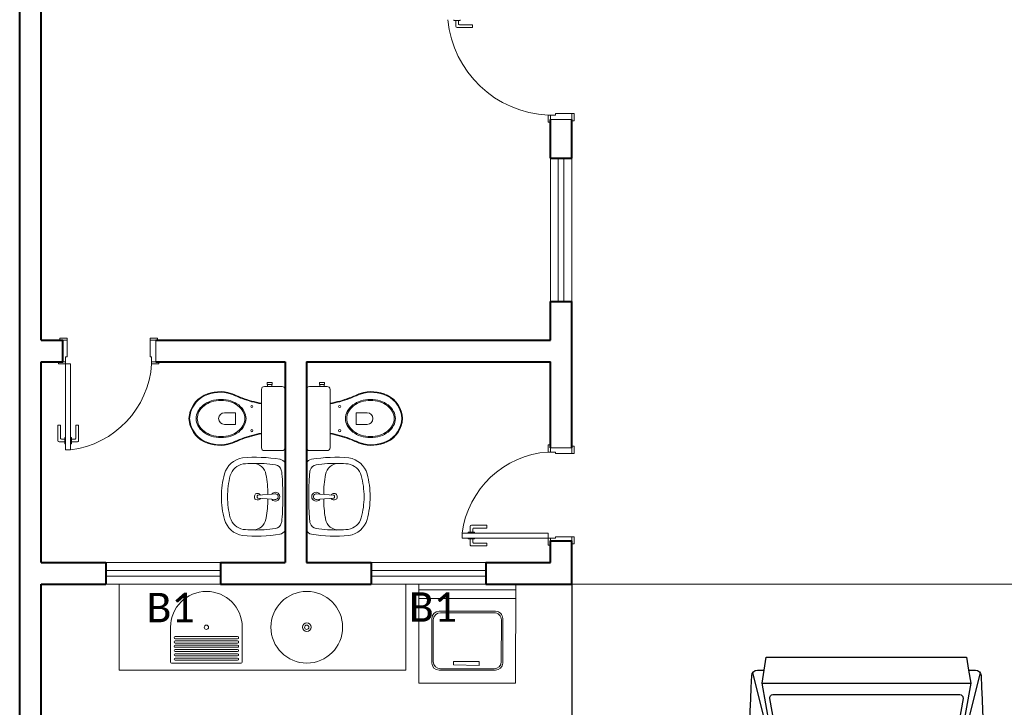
# Model space of a CAD drawing. Header units: millimetres. Extents: x 26 to 1362, y 24 to 358.
# Tile 104 of 256: x 510.77 to 517.64, y 316.41 to 321.2. Entities that reach past the tile are written whole.
import ezdxf

# ---------------------------------------------------------------- set-up
doc = ezdxf.new("R2010")
doc.units = ezdxf.units.MM
doc.linetypes.add('HIDDEN2', pattern=[4.7625, 3.175, -1.5875])
for name, color, linetype in [('ARQ-PISO', 8, 'Continuous'), ('EXTERN', 7, 'Continuous'), ('EXTERN-I', 251, 'Continuous'), ('PDF4_Text', 7, 'Continuous')]:
    doc.layers.add(name, color=color, linetype=linetype)
for name, color, linetype, lineweight in [('MB_ALVENARIA', 7, 'Continuous', 40), ('MB_ESQUADRIA', 7, 'Continuous', 5), ('MB_MOBILIÁRIO', 8, 'Continuous', 13)]:
    doc.layers.add(name, color=color, linetype=linetype, lineweight=lineweight)
doc.styles.add('PDF Calibri', font='calibri.ttf')

# ---------------------------------------------------------------- blocks, each defined once
blk = doc.blocks.new('Carro_03')
at = {"layer": 'EXTERN'}
blk.add_lwpolyline([(3.4, -0.6019), (3.4, -0.6437, -0.400755), (3.3666, -0.6787, -0.024282), (1.0571, -0.6732), (0.9448, -0.6732, -0.01958), (0.18, -0.6055, -0.323148), (0.03, -0.4482), (0.03, -0.1982), (0, -0.1982), (0, 0.1982), (0.03, 0.1982), (0.03, 0.5018, -0.323148), (0.18, 0.6591, -0.01958), (0.9448, 0.7268), (1.0571, 0.7268, -0.024282), (3.3666, 0.7323, -0.400755), (3.4, 0.6973), (3.4, 0.6555), (3.48, 0.6428), (3.48, -0.5892)], format="xyb", close=True, dxfattribs=at)
at = {"layer": 'EXTERN-I'}
for p, q in [((3.384, 0.7267), (2.7479, 0.5658)), ((3.32, 0.6681), (3.32, -0.6145)), ((0.03, 0.5018), (0.1385, 0.5542)), ((1.6075, 0.5455), (2.6728, 0.5469)), ((1.1694, 0.4768), (0.1124, 0.3268)), ((1.1694, -0.4232), (0.1124, -0.2732)), ((0.03, -0.4482), (0.1385, -0.5006)), ((1.6075, -0.4919), (2.6728, -0.4933)), ((3.384, -0.6731), (2.7479, -0.5122))]:
    blk.add_line(p, q, dxfattribs=at)
for points in [[(0.9298, -0.6724), (1.596, -0.5, 0.376264), (1.6108, -0.4783, -0.061052), (1.6108, 0.5319, 0.376264), (1.596, 0.5537), (0.9298, 0.7261)], [(3.4, -0.6019), (3.32, -0.6145), (2.6854, -0.5011, -0.39825), (2.6691, -0.4789, 0.061136), (2.6691, 0.5325, -0.39825), (2.6854, 0.5547), (3.32, 0.6681), (3.4, 0.6555)]]:
    blk.add_lwpolyline(points, format="xyb", dxfattribs=at)
for points in [[(0.1398, -0.5098, -0.074208), (0.1398, 0.5634), (1.2, 0.6251), (1.5631, 0.5312, -0.374478), (1.578, 0.5095, 0.05791), (1.578, -0.4559, -0.374478), (1.5631, -0.4776), (1.2, -0.5715)], [(3.2265, -0.5673), (2.7, -0.4732, 0.06), (2.7, 0.5268), (3.2265, 0.6209, -0.467038), (3.25, 0.6012), (3.25, -0.5476, -0.467038)], [(1.1298, 0.4207, -0.000996), (1.1313, 0.431), (1.028, 0.4163, 0.000956), (1.0265, 0.406)], [(1.0186, 0.3443), (1.1211, 0.3589, -0.000989), (1.1224, 0.3691), (1.0198, 0.3546, 0.00095)], [(1.1252, 0.3897), (1.0224, 0.3751, 0.000952), (1.0211, 0.3649), (1.1238, 0.3794, -0.000991)], [(1.0237, 0.3854), (1.1267, 0.4, -0.000994), (1.1282, 0.4104), (1.0251, 0.3957, 0.000954)], [(1.0141, 0.3033), (1.1162, 0.3178, -0.000985), (1.1174, 0.328), (1.0151, 0.3135, 0.000947)], [(1.1186, 0.3383, -0.000987), (1.1198, 0.3486), (1.0174, 0.334, 0.000948), (1.0162, 0.3238)], [(1.1174, -0.2744, -0.000985), (1.1162, -0.2642), (1.0141, -0.2497, 0.000947), (1.0151, -0.2599)], [(1.0174, -0.2804), (1.1198, -0.295, -0.000987), (1.1186, -0.2847), (1.0162, -0.2702, 0.000948)], [(1.0198, -0.301), (1.1224, -0.3155, -0.000989), (1.1211, -0.3052), (1.0186, -0.2907, 0.00095)], [(1.0211, -0.3113, 0.000952), (1.0224, -0.3215), (1.1252, -0.3361, -0.000991), (1.1238, -0.3258)], [(1.0251, -0.3421), (1.1282, -0.3568, -0.000994), (1.1267, -0.3464), (1.0237, -0.3318, 0.000954)], [(1.1298, -0.3671), (1.0265, -0.3524, 0.000956), (1.028, -0.3627), (1.1313, -0.3774, -0.000996)]]:
    blk.add_lwpolyline(points, format="xyb", close=True, dxfattribs=at)
blk.add_arc((3.7222, 0.0268), 2.5922, 166.65456, 193.34544, dxfattribs=at)

msp = doc.modelspace()

# ---------------------------------------------------------------- linework, layer by layer
at = {"layer": 'ARQ-PISO'}
for q in [(522.7498, 317.2683), (514.6198, 308.1175)]:
    msp.add_line((514.6198, 317.2675), q, dxfattribs=at)
at = {"layer": 'MB_ALVENARIA'}
msp.add_line((510.7698, 280.2075), (510.7698, 325.1275), dxfattribs=at)
for points in [[(510.9198, 318.9675), (510.9198, 321.4075)], [(514.4698, 320.2375), (514.4698, 320.5075)], [(514.6198, 320.2375), (514.6198, 320.5075)], [(514.4698, 320.2375), (514.6198, 320.2375)], [(514.4698, 318.9675), (514.4698, 319.2375)], [(514.4698, 319.2375), (514.6198, 319.2375)], [(514.6198, 318.2175), (514.6198, 319.2375)], [(510.9198, 318.9675), (511.0698, 318.9675)], [(510.9198, 318.8175), (511.0698, 318.8175), (511.0698, 318.9675)], [(511.7198, 318.9675), (514.4698, 318.9675)], [(510.9198, 318.8175), (511.0698, 318.8175)], [(510.9198, 317.4175), (510.9198, 318.8175)], [(511.7198, 318.8175), (512.6198, 318.8175)], [(512.6198, 318.8175), (512.6198, 317.4175)], [(512.7698, 318.8175), (514.4698, 318.8175)], [(512.7698, 318.8175), (512.7698, 317.4175)], [(514.4698, 318.2175), (514.4698, 318.8175)], [(514.4698, 317.4175), (514.4698, 317.5675)], [(514.4698, 317.4175), (514.4698, 317.5675), (514.6198, 317.5675)], [(514.6198, 317.2675), (514.6198, 317.5675)], [(510.9198, 317.4175), (511.3698, 317.4175)], [(511.3698, 317.4175), (511.3698, 317.2675)], [(512.1698, 317.4175), (512.6198, 317.4175)], [(512.1698, 317.4175), (512.1698, 317.2675)], [(512.7698, 317.4175), (513.2198, 317.4175)], [(513.2198, 317.4175), (513.2198, 317.2675)], [(514.0198, 317.4175), (514.4698, 317.4175)], [(514.0198, 317.4175), (514.0198, 317.2675)], [(510.9198, 317.2675), (511.3698, 317.2675)], [(510.9198, 308.1175), (510.9198, 317.2675)], [(512.1698, 317.2675), (513.2198, 317.2675)], [(514.0198, 317.2675), (514.6198, 317.2675)]]:
    msp.add_lwpolyline(points, dxfattribs=at)
at = {"layer": 'MB_ESQUADRIA'}
for p, q in [((513.7977, 321.2021), (513.7977, 321.1958)), ((513.7977, 321.2021), (513.7977, 321.1958)), ((513.7977, 321.1958), (513.8403, 321.1958)), ((513.7977, 321.1958), (513.8403, 321.1958)), ((513.8103, 321.1958), (513.8103, 321.1571)), ((513.8103, 321.1958), (513.8103, 321.1571)), ((513.8303, 321.1721), (513.8303, 321.1958)), ((513.8303, 321.1721), (513.8303, 321.1958)), ((513.9273, 321.1672), (513.8353, 321.1671)), ((513.9273, 321.1672), (513.8353, 321.1671)), ((513.8403, 321.1958), (513.8403, 321.2021)), ((513.8403, 321.1958), (513.8403, 321.2021)), ((513.9273, 321.1472), (513.9273, 321.1672)), ((513.9273, 321.1472), (513.9273, 321.1672)), ((513.8203, 321.1471), (513.9273, 321.1472)), ((513.8203, 321.1471), (513.9273, 321.1472)), ((514.5048, 320.5475), (514.6198, 320.5474)), ((514.5048, 320.5375), (514.5048, 320.5475)), ((514.5048, 320.5475), (514.6198, 320.5474)), ((514.5048, 320.5375), (514.5048, 320.5475)), ((514.6198, 320.5474), (514.6198, 320.5124)), ((514.6198, 320.5474), (514.6198, 320.5124)), ((514.5048, 320.5375), (514.4698, 320.5375)), ((514.4698, 320.5375), (514.4698, 320.5125)), ((514.5048, 320.5375), (514.4698, 320.5375)), ((514.4698, 320.5375), (514.4698, 320.5125)), ((511.0998, 318.9675), (511.0648, 318.9675)), ((511.0998, 318.9675), (511.0648, 318.9675)), ((511.0998, 318.9675), (511.0648, 318.9675)), ((511.0998, 318.9675), (511.0648, 318.9675)), ((511.0698, 318.9675), (511.0698, 318.9675)), ((511.0998, 318.8525), (511.0998, 318.9675)), ((511.0998, 318.8525), (511.0998, 318.9675)), ((511.0998, 318.8525), (511.0998, 318.9675)), ((511.0998, 318.8525), (511.0998, 318.9675)), ((511.6798, 318.8526), (511.6799, 318.9676)), ((511.6798, 318.8526), (511.6799, 318.9676)), ((511.6799, 318.9676), (511.7149, 318.9676)), ((511.6799, 318.9676), (511.7149, 318.9676)), ((511.0898, 318.8525), (511.0898, 318.8175)), ((511.0898, 318.8525), (511.0998, 318.8525)), ((511.0898, 318.8525), (511.0898, 318.8175)), ((511.0898, 318.8525), (511.0998, 318.8525)), ((511.0898, 318.8525), (511.0898, 318.8175)), ((511.0898, 318.8525), (511.0998, 318.8525)), ((511.0898, 318.8525), (511.0898, 318.8175)), ((511.0898, 318.8525), (511.0998, 318.8525)), ((511.6898, 318.8526), (511.6798, 318.8526)), ((511.6898, 318.8526), (511.6798, 318.8526)), ((511.6898, 318.8526), (511.6898, 318.8176)), ((511.6898, 318.8526), (511.6898, 318.8176)), ((511.0898, 318.8175), (511.0648, 318.8175)), ((511.0898, 318.8175), (511.0648, 318.8175)), ((511.0898, 318.8175), (511.0648, 318.8175)), ((511.0898, 318.8175), (511.0648, 318.8175)), ((511.0698, 318.8175), (511.0698, 318.8175)), ((511.6898, 318.8176), (511.7148, 318.8176)), ((511.6898, 318.8176), (511.7148, 318.8176)), ((511.0352, 318.375), (511.0552, 318.375)), ((511.0353, 318.268), (511.0352, 318.375)), ((511.0352, 318.375), (511.0552, 318.375)), ((511.0353, 318.268), (511.0352, 318.375)), ((511.0552, 318.375), (511.0552, 318.283)), ((511.0552, 318.375), (511.0552, 318.283)), ((511.1802, 318.375), (511.1602, 318.375)), ((511.1602, 318.375), (511.1602, 318.283)), ((511.1802, 318.375), (511.1602, 318.375)), ((511.1602, 318.375), (511.1602, 318.283)), ((511.1802, 318.268), (511.1802, 318.375)), ((511.1802, 318.268), (511.1802, 318.375)), ((511.0602, 318.278), (511.0839, 318.278)), ((511.0602, 318.278), (511.0839, 318.278)), ((511.0839, 318.2881), (511.0902, 318.2881)), ((511.0839, 318.2454), (511.0839, 318.2881)), ((511.0839, 318.2881), (511.0902, 318.2881)), ((511.0839, 318.2454), (511.0839, 318.2881)), ((511.1316, 318.2881), (511.1252, 318.2881)), ((511.1316, 318.2881), (511.1252, 318.2881)), ((511.1316, 318.2454), (511.1316, 318.2881)), ((511.1316, 318.2454), (511.1316, 318.2881)), ((511.1552, 318.278), (511.1316, 318.278)), ((511.1552, 318.278), (511.1316, 318.278)), ((511.0839, 318.258), (511.0453, 318.258)), ((511.0839, 318.258), (511.0453, 318.258)), ((511.0902, 318.2454), (511.0839, 318.2454)), ((511.0902, 318.2454), (511.0839, 318.2454)), ((511.1252, 318.2454), (511.1316, 318.2454)), ((511.1252, 318.2454), (511.1316, 318.2454)), ((511.1316, 318.258), (511.1702, 318.258)), ((511.1316, 318.258), (511.1702, 318.258)), ((514.4698, 318.1875), (514.4698, 318.2125)), ((514.4698, 318.1875), (514.4698, 318.2125)), ((514.6198, 318.1776), (514.6198, 318.2126)), ((514.6198, 318.1776), (514.6198, 318.2126)), ((514.5048, 318.1875), (514.4698, 318.1875)), ((514.5048, 318.1875), (514.4698, 318.1875)), ((514.5048, 318.1875), (514.5048, 318.1775)), ((514.5048, 318.1875), (514.5048, 318.1775)), ((514.5048, 318.1775), (514.6198, 318.1776)), ((514.5048, 318.1775), (514.6198, 318.1776)), ((513.9103, 317.6293), (513.9103, 317.6679)), ((513.9103, 317.6293), (513.9103, 317.6679)), ((513.9203, 317.6779), (514.0273, 317.6779)), ((513.9203, 317.6779), (514.0273, 317.6779)), ((514.0273, 317.6779), (514.0273, 317.6579)), ((514.0273, 317.6779), (514.0273, 317.6579)), ((513.8977, 317.623), (513.8977, 317.6293)), ((513.8977, 317.6293), (513.9404, 317.6293)), ((513.8977, 317.623), (513.8977, 317.6293)), ((513.8977, 317.6293), (513.9404, 317.6293)), ((513.9303, 317.6529), (513.9303, 317.6293)), ((513.9303, 317.6529), (513.9303, 317.6293)), ((514.0273, 317.6579), (513.9353, 317.6579)), ((514.0273, 317.6579), (513.9353, 317.6579)), ((513.9404, 317.6293), (513.9404, 317.6229)), ((513.9404, 317.6293), (513.9404, 317.6229)), ((514.5048, 317.5975), (514.6198, 317.5975)), ((514.5048, 317.5875), (514.5048, 317.5975)), ((514.5048, 317.5975), (514.6198, 317.5975)), ((514.5048, 317.5875), (514.5048, 317.5975)), ((514.5048, 317.5975), (514.6198, 317.5975)), ((514.5048, 317.5875), (514.5048, 317.5975)), ((514.5048, 317.5975), (514.6198, 317.5975)), ((514.5048, 317.5875), (514.5048, 317.5975)), ((514.6198, 317.5975), (514.6198, 317.5625)), ((514.6198, 317.5975), (514.6198, 317.5625)), ((514.6198, 317.5975), (514.6198, 317.5625)), ((514.6198, 317.5975), (514.6198, 317.5625)), ((513.8977, 317.588), (513.8977, 317.5816)), ((513.8977, 317.588), (513.8977, 317.5816)), ((513.8977, 317.5816), (513.9403, 317.5816)), ((513.8977, 317.5816), (513.9403, 317.5816)), ((513.9103, 317.5816), (513.9102, 317.543)), ((513.9103, 317.5816), (513.9102, 317.543)), ((513.9202, 317.533), (514.0272, 317.5329)), ((513.9202, 317.533), (514.0272, 317.5329)), ((513.9302, 317.558), (513.9303, 317.5816)), ((513.9302, 317.558), (513.9303, 317.5816)), ((514.0272, 317.5529), (513.9352, 317.553)), ((514.0272, 317.5529), (513.9352, 317.553)), ((513.9403, 317.5816), (513.9403, 317.5879)), ((513.9403, 317.5816), (513.9403, 317.5879)), ((514.0272, 317.5329), (514.0272, 317.5529)), ((514.0272, 317.5329), (514.0272, 317.5529)), ((514.4698, 317.5876), (514.4698, 317.5625)), ((514.4698, 317.5876), (514.4698, 317.5625)), ((514.4698, 317.5876), (514.4698, 317.5625)), ((514.4698, 317.5876), (514.4698, 317.5625)), ((514.5048, 317.5875), (514.4698, 317.5875)), ((514.5048, 317.5875), (514.4698, 317.5875)), ((514.5048, 317.5875), (514.4698, 317.5875)), ((514.5048, 317.5875), (514.4698, 317.5875)), ((514.4698, 317.5675), (514.4698, 317.5675)), ((514.6198, 317.5675), (514.6198, 317.5675))]:
    msp.add_line(p, q, dxfattribs=at)
for points in [[(514.6198, 320.5474), (514.6348, 320.5474), (514.6348, 320.4974), (514.6198, 320.4974), (514.6198, 320.5124)], [(514.6198, 320.5474), (514.6348, 320.5474), (514.6348, 320.4974), (514.6198, 320.4974), (514.6198, 320.5124)], [(514.4698, 320.5125), (514.4698, 320.4875), (514.4548, 320.4875), (514.4548, 320.5375), (514.4698, 320.5375), (514.4698, 320.5375)], [(514.4698, 320.5125), (514.4698, 320.4875), (514.4548, 320.4875), (514.4548, 320.5375), (514.4698, 320.5375), (514.4698, 320.5375)], [(514.6198, 320.5075), (514.4698, 320.5075)], [(511.0998, 318.9675), (511.0998, 318.9825), (511.0498, 318.9825), (511.0498, 318.9675), (511.0648, 318.9675)], [(511.0998, 318.9675), (511.0998, 318.9825), (511.0498, 318.9825), (511.0498, 318.9675), (511.0648, 318.9675)], [(511.0998, 318.9675), (511.0998, 318.9825), (511.0498, 318.9825), (511.0498, 318.9675), (511.0648, 318.9675)], [(511.0998, 318.9675), (511.0998, 318.9825), (511.0498, 318.9825), (511.0498, 318.9675), (511.0648, 318.9675)], [(511.6799, 318.9676), (511.6799, 318.9826), (511.7299, 318.9826), (511.7299, 318.9676), (511.7149, 318.9676)], [(511.6799, 318.9676), (511.6799, 318.9826), (511.7299, 318.9826), (511.7299, 318.9676), (511.7149, 318.9676)], [(511.7198, 318.9675), (511.7198, 318.8175)], [(511.0648, 318.8175), (511.0398, 318.8175), (511.0398, 318.8025), (511.0898, 318.8025), (511.0898, 318.8175), (511.0898, 318.8175)], [(511.0648, 318.8175), (511.0398, 318.8175), (511.0398, 318.8025), (511.0898, 318.8025), (511.0898, 318.8175), (511.0898, 318.8175)], [(511.0648, 318.8175), (511.0398, 318.8175), (511.0398, 318.8025), (511.0898, 318.8025), (511.0898, 318.8175), (511.0898, 318.8175)], [(511.0648, 318.8175), (511.0398, 318.8175), (511.0398, 318.8025), (511.0898, 318.8025), (511.0898, 318.8175), (511.0898, 318.8175)], [(511.1249, 318.2025), (511.1248, 318.8025), (511.0898, 318.8025), (511.0899, 318.2025), (511.1249, 318.2025)], [(511.7148, 318.8176), (511.7398, 318.8176), (511.7398, 318.8026), (511.6898, 318.8026), (511.6898, 318.8176), (511.6898, 318.8176)], [(511.7148, 318.8176), (511.7398, 318.8176), (511.7398, 318.8026), (511.6898, 318.8026), (511.6898, 318.8176), (511.6898, 318.8176)], [(514.4698, 318.2125), (514.4698, 318.2375), (514.4548, 318.2375), (514.4548, 318.1875), (514.4698, 318.1875), (514.4698, 318.1875)], [(514.4698, 318.2125), (514.4698, 318.2375), (514.4548, 318.2375), (514.4548, 318.1875), (514.4698, 318.1875), (514.4698, 318.1875)], [(514.6198, 318.2175), (514.4698, 318.2175)], [(514.6198, 318.1776), (514.6348, 318.1776), (514.6348, 318.2276), (514.6198, 318.2276), (514.6198, 318.2126)], [(514.6198, 318.1776), (514.6348, 318.1776), (514.6348, 318.2276), (514.6198, 318.2276), (514.6198, 318.2126)], [(513.8548, 317.6226), (514.4548, 317.6226), (514.4548, 317.5876), (513.8548, 317.5876), (513.8548, 317.6226)], [(514.6198, 317.5975), (514.6348, 317.5975), (514.6348, 317.5475), (514.6198, 317.5475), (514.6198, 317.5625)], [(514.6198, 317.5975), (514.6348, 317.5975), (514.6348, 317.5475), (514.6198, 317.5475), (514.6198, 317.5625)], [(514.6198, 317.5975), (514.6348, 317.5975), (514.6348, 317.5475), (514.6198, 317.5475), (514.6198, 317.5625)], [(514.6198, 317.5975), (514.6348, 317.5975), (514.6348, 317.5475), (514.6198, 317.5475), (514.6198, 317.5625)], [(514.4698, 317.5625), (514.4698, 317.5376), (514.4548, 317.5376), (514.4548, 317.5876), (514.4698, 317.5876), (514.4698, 317.5875)], [(514.4698, 317.5625), (514.4698, 317.5376), (514.4548, 317.5376), (514.4548, 317.5876), (514.4698, 317.5876), (514.4698, 317.5875)], [(514.4698, 317.5625), (514.4698, 317.5376), (514.4548, 317.5376), (514.4548, 317.5876), (514.4698, 317.5876), (514.4698, 317.5875)], [(514.4698, 317.5625), (514.4698, 317.5376), (514.4548, 317.5376), (514.4548, 317.5876), (514.4698, 317.5876), (514.4698, 317.5875)]]:
    msp.add_lwpolyline(points, dxfattribs=at)
at = {"layer": 'MB_ESQUADRIA', "linetype": 'HIDDEN2'}
for points in [[(514.4698, 319.2375), (514.4698, 320.2375)], [(514.5248, 320.2375), (514.5248, 319.2375)], [(514.5648, 320.2375), (514.5648, 319.2375)], [(514.6198, 319.2375), (514.6198, 320.2375)], [(511.3698, 317.4175), (512.1698, 317.4175)], [(513.2198, 317.4175), (514.0198, 317.4175)], [(511.3698, 317.3625), (512.1698, 317.3625)], [(511.3698, 317.3225), (512.1698, 317.3225)], [(513.2198, 317.3625), (514.0198, 317.3625)], [(513.2198, 317.3225), (514.0198, 317.3225)], [(511.3698, 317.2675), (512.1698, 317.2675)], [(513.2198, 317.2675), (514.0198, 317.2675)]]:
    msp.add_lwpolyline(points, dxfattribs=at)
for centre, radius, start, end in [((514.4862, 321.2716), 0.7347, 185.42622, 267.54913), ((514.4862, 321.2716), 0.7347, 185.42622, 267.54913), ((511.0426, 318.846), 0.6487, 277.28835, 356.16281), ((511.0426, 318.846), 0.6487, 277.28835, 356.16281), ((514.4983, 317.5403), 0.6487, 93.83719, 172.71165), ((514.4983, 317.5403), 0.6487, 93.83719, 172.71165)]:
    msp.add_arc(centre, radius, start, end, dxfattribs=at)
at = {"layer": 'MB_ESQUADRIA'}
for centre, radius, start, end in [((513.8353, 321.1721), 0.005, 180.02893, 270.02893), ((513.8353, 321.1721), 0.005, 180.02893, 270.02893), ((513.8203, 321.1571), 0.01, 180.02893, 270.02893), ((513.8203, 321.1571), 0.01, 180.02893, 270.02893), ((511.0602, 318.283), 0.005, 180.03191, 270.03191), ((511.0602, 318.283), 0.005, 180.03191, 270.03191), ((511.1552, 318.283), 0.005, 270.03191, 0.03191), ((511.1552, 318.283), 0.005, 270.03191, 0.03191), ((511.0453, 318.268), 0.01, 180.03191, 270.03191), ((511.0453, 318.268), 0.01, 180.03191, 270.03191), ((511.1702, 318.268), 0.01, 270.03191, 0.03191), ((511.1702, 318.268), 0.01, 270.03191, 0.03191), ((513.9203, 317.6679), 0.01, 89.96809, 179.96809), ((513.9203, 317.6679), 0.01, 89.96809, 179.96809), ((513.9353, 317.6529), 0.005, 89.96809, 179.96809), ((513.9353, 317.6529), 0.005, 89.96809, 179.96809), ((513.9202, 317.543), 0.01, 179.96809, 269.96809), ((513.9202, 317.543), 0.01, 179.96809, 269.96809), ((513.9352, 317.558), 0.005, 179.96809, 269.96809), ((513.9352, 317.558), 0.005, 179.96809, 269.96809)]:
    msp.add_arc(centre, radius, start, end, dxfattribs=at)
at = {"layer": 'MB_MOBILIÁRIO'}
for p, q in [((512.6198, 318.6247), (512.6198, 318.2174)), ((512.7698, 318.6247), (512.7698, 318.2174)), ((512.4256, 317.8815), (512.4256, 317.871)), ((512.5279, 317.8949), (512.4302, 317.8865)), ((512.5281, 317.8584), (512.4302, 317.866)), ((512.5494, 317.8957), (512.5282, 317.8941)), ((512.8402, 317.8957), (512.8614, 317.8941)), ((512.8615, 317.8584), (512.9594, 317.866)), ((512.8618, 317.8949), (512.9594, 317.8865)), ((512.964, 317.8815), (512.964, 317.871)), ((512.5494, 317.8568), (512.5281, 317.8584)), ((512.8402, 317.8568), (512.8615, 317.8584)), ((511.4628, 316.6675), (511.4628, 317.2675)), ((513.4628, 316.6675), (513.4628, 317.2675)), ((513.5537, 317.2675), (513.5537, 316.5765)), ((514.2273, 316.5765), (514.2286, 317.2675)), ((514.2286, 317.2275), (513.5537, 317.2275)), ((514.2286, 317.1675), (513.5537, 317.1675)), ((514.0882, 317.0775), (513.6937, 317.0775)), ((514.0782, 317.0675), (513.7037, 317.0675)), ((513.6437, 317.0275), (513.6437, 316.7165)), ((513.6537, 317.0175), (513.6537, 316.7265)), ((514.1276, 316.7264), (514.1282, 317.0174)), ((514.1376, 316.7164), (514.1382, 317.0274)), ((511.8216, 316.966), (511.8216, 316.7235)), ((512.3216, 316.7235), (512.3216, 316.966)), ((511.8466, 316.8935), (511.8466, 316.8935)), ((511.8466, 316.8635), (511.8466, 316.8635)), ((512.2891, 316.901), (511.8541, 316.901)), ((511.8541, 316.886), (512.2891, 316.886)), ((512.2891, 316.871), (511.8541, 316.871)), ((511.8541, 316.856), (512.2891, 316.856)), ((512.2891, 316.841), (511.8541, 316.841)), ((512.2966, 316.8935), (512.2966, 316.8935)), ((512.2966, 316.8635), (512.2966, 316.8635)), ((511.8466, 316.8335), (511.8466, 316.8335)), ((511.8466, 316.8035), (511.8466, 316.8035)), ((511.8466, 316.7735), (511.8466, 316.7735)), ((511.8541, 316.826), (512.2891, 316.826)), ((512.2891, 316.811), (511.8541, 316.811)), ((511.8541, 316.796), (512.2891, 316.796)), ((512.2891, 316.781), (511.8541, 316.781)), ((512.2966, 316.8335), (512.2966, 316.8335)), ((512.2966, 316.8035), (512.2966, 316.8035)), ((512.2966, 316.7735), (512.2966, 316.7735)), ((511.8291, 316.716), (512.3141, 316.716)), ((511.8466, 316.7435), (511.8466, 316.7435)), ((511.8541, 316.766), (512.2891, 316.766)), ((512.2891, 316.751), (511.8541, 316.751)), ((511.8541, 316.736), (512.2891, 316.736)), ((512.2966, 316.7435), (512.2966, 316.7435)), ((513.9744, 316.7275), (513.7956, 316.7275)), ((513.7956, 316.7275), (513.7956, 316.7029)), ((513.7956, 316.7029), (513.9744, 316.6998)), ((513.9744, 316.6998), (513.9744, 316.7275)), ((511.4628, 316.6675), (513.4628, 316.6675)), ((513.6937, 316.6665), (514.0876, 316.6665)), ((513.7037, 316.6765), (514.0776, 316.6765)), ((513.5537, 316.5765), (514.2273, 316.5765))]:
    msp.add_line(p, q, dxfattribs=at)
for points in [[(512.6198, 318.6247), (512.6198, 318.6247), (512.6184, 318.6325), (512.6141, 318.639), (512.6076, 318.6433), (512.5998, 318.6447), (512.4759, 318.6447), (512.4759, 318.6447), (512.468, 318.6433), (512.4616, 318.639), (512.4573, 318.6325), (512.4559, 318.6247), (512.4559, 318.4214)], [(512.4945, 318.6576), (512.4945, 318.6726), (512.5124, 318.6726), (512.5303, 318.6726), (512.5303, 318.6576), (512.5275, 318.6576), (512.5275, 318.6447)], [(512.4945, 318.6576), (512.4974, 318.6576)], [(512.5275, 318.6576), (512.4974, 318.6576)], [(512.4974, 318.6576), (512.4974, 318.6447)], [(512.7698, 318.6247), (512.7698, 318.6247), (512.7712, 318.6325), (512.7755, 318.639), (512.782, 318.6433), (512.7898, 318.6447), (512.9137, 318.6447), (512.9137, 318.6447), (512.9216, 318.6433), (512.928, 318.639), (512.9323, 318.6325), (512.9337, 318.6247), (512.9337, 318.4214)], [(512.8951, 318.6576), (512.8951, 318.6726), (512.8772, 318.6726), (512.8593, 318.6726), (512.8593, 318.6576), (512.8621, 318.6576), (512.8621, 318.6447)], [(512.8621, 318.6576), (512.8922, 318.6576)], [(512.8922, 318.6576), (512.8922, 318.6447)], [(512.8951, 318.6576), (512.8922, 318.6576)], [(512.4552, 318.5237), (512.4552, 318.5237), (512.4559, 318.5235)], [(512.9344, 318.5237), (512.9344, 318.5237), (512.9337, 318.5235)], [(512.1975, 318.4615), (512.2748, 318.4615), (512.2748, 318.4207)], [(512.1975, 318.3806), (512.2748, 318.3806), (512.2748, 318.4214)], [(512.6198, 318.2174), (512.6198, 318.2174), (512.6184, 318.2095), (512.6141, 318.2038), (512.6076, 318.1995), (512.5998, 318.198), (512.4759, 318.198), (512.4759, 318.198), (512.468, 318.1995), (512.4616, 318.2038), (512.4573, 318.2095), (512.4559, 318.2174), (512.4559, 318.4214)], [(512.7698, 318.2174), (512.7698, 318.2174), (512.7712, 318.2095), (512.7755, 318.2038), (512.782, 318.1995), (512.7898, 318.198), (512.9137, 318.198), (512.9137, 318.198), (512.9216, 318.1995), (512.928, 318.2038), (512.9323, 318.2095), (512.9337, 318.2174), (512.9337, 318.4214)], [(513.1921, 318.4615), (513.1148, 318.4615), (513.1148, 318.4207)], [(513.1921, 318.3806), (513.1148, 318.3806), (513.1148, 318.4214)], [(512.4552, 318.319), (512.4552, 318.319), (512.4559, 318.3192)], [(512.9344, 318.319), (512.9344, 318.319), (512.9337, 318.3192)]]:
    msp.add_lwpolyline(points, dxfattribs=at)
for points in [[(512.3478, 318.4214, 0.124451), (512.3354, 318.4705, 0.105729), (512.2968, 318.5157, 0.086876), (512.2423, 318.5442, 0.077041), (512.1738, 318.5548, 0.077041), (512.1054, 318.5442, 0.086876), (512.0508, 318.5157, 0.105729), (512.0123, 318.4705, 0.124451), (511.9999, 318.4214, 0.124451), (512.0123, 318.3723, 0.105729), (512.0508, 318.3271, 0.086876), (512.1054, 318.2986, 0.077041), (512.1738, 318.288, 0.077041), (512.2423, 318.2986, 0.086876), (512.2968, 318.3271, 0.105729), (512.3354, 318.3723, 0.124451)], [(513.0418, 318.4214, -0.124451), (513.0542, 318.4705, -0.105729), (513.0928, 318.5157, -0.086876), (513.1473, 318.5442, -0.077041), (513.2158, 318.5548, -0.077041), (513.2842, 318.5442, -0.086876), (513.3388, 318.5157, -0.105729), (513.3773, 318.4705, -0.124451), (513.3897, 318.4214, -0.124451), (513.3773, 318.3723, -0.105729), (513.3388, 318.3271, -0.086876), (513.2842, 318.2986, -0.077041), (513.2158, 318.288, -0.077041), (513.1473, 318.2986, -0.086876), (513.0928, 318.3271, -0.105729), (513.0542, 318.3723, -0.124451)], [(512.3397, 318.4214, 0.124451), (512.328, 318.4673, 0.105729), (512.2915, 318.5101, 0.086876), (512.2395, 318.5373, 0.077041), (512.1738, 318.5474, 0.077041), (512.1082, 318.5373, 0.086876), (512.0561, 318.5101, 0.105729), (512.0196, 318.4673, 0.124451), (512.008, 318.4214, 0.124451), (512.0196, 318.3754, 0.105729), (512.0561, 318.3326, 0.086876), (512.1082, 318.3055, 0.077041), (512.1738, 318.2953, 0.077041), (512.2395, 318.3055, 0.086876), (512.2915, 318.3326, 0.105729), (512.328, 318.3754, 0.124451)], [(513.0499, 318.4214, -0.124451), (513.0616, 318.4673, -0.105729), (513.0981, 318.5101, -0.086876), (513.1501, 318.5373, -0.077041), (513.2158, 318.5474, -0.077041), (513.2814, 318.5373, -0.086876), (513.3335, 318.5101, -0.105729), (513.37, 318.4673, -0.124451), (513.3816, 318.4214, -0.124451), (513.37, 318.3754, -0.105729), (513.3335, 318.3326, -0.086876), (513.2814, 318.3055, -0.077041), (513.2158, 318.2953, -0.077041), (513.1501, 318.3055, -0.086876), (513.0981, 318.3326, -0.105729), (513.0616, 318.3754, -0.124451)]]:
    msp.add_lwpolyline(points, format="xyb", close=True, dxfattribs=at)
for centre, radius in [((512.3889, 318.5051), 0.00752), ((513.0007, 318.5051), 0.00752), ((512.3889, 318.3369), 0.00752), ((513.0007, 318.3369), 0.00752), ((512.7716, 316.966), 0.25), ((512.0716, 316.966), 0.015), ((512.7716, 316.966), 0.03), ((512.7716, 316.966), 0.015)]:
    msp.add_circle(centre, radius, dxfattribs=at)
for centre, radius, start, end in [((512.1397, 318.4131), 0.1898, 115.76246, 177.20811), ((512.1397, 318.4131), 0.1851, 115.76246, 177.20811), ((512.1667, 318.3539), 0.2549, 72.09039, 115.44583), ((512.1664, 318.3576), 0.2467, 71.86702, 115.76246), ((522.7597, 343.796), 27.3099, 247.35144, 247.52574), ((523.3584, 345.2341), 28.863, 247.3538, 247.51832), ((512.5863, 319.2798), 0.7673, 249.69088, 260.16298), ((512.5863, 319.2798), 0.7626, 249.69088, 260.16298), ((512.8034, 319.2798), 0.7626, 279.83702, 290.30912), ((512.8034, 319.2798), 0.7673, 279.83702, 290.30912), ((502.0312, 345.2341), 28.863, 292.48168, 292.6462), ((502.6299, 343.796), 27.3099, 292.47426, 292.64856), ((513.2229, 318.3539), 0.2549, 64.55417, 107.90961), ((513.2232, 318.3576), 0.2467, 64.23754, 108.13298), ((513.2499, 318.4131), 0.1851, 2.79189, 64.23754), ((513.2499, 318.4131), 0.1898, 2.79189, 64.23754), ((512.1397, 318.4297), 0.1898, 182.79189, 244.23754), ((512.1397, 318.4297), 0.1851, 182.79189, 244.23754), ((512.1975, 318.421), 0.0404, 90, 270), ((513.1921, 318.421), 0.0404, 270, 90), ((513.2499, 318.4297), 0.1851, 295.76246, 357.20811), ((513.2499, 318.4297), 0.1898, 295.76246, 357.20811), ((522.7597, 293.0468), 27.3099, 112.47426, 112.64856), ((523.3584, 291.6087), 28.863, 112.48168, 112.6462), ((512.5863, 317.563), 0.7673, 99.83702, 110.30912), ((512.5863, 317.563), 0.7626, 99.83702, 110.30912), ((512.8034, 317.563), 0.7626, 69.69088, 80.16298), ((512.8034, 317.563), 0.7673, 69.69088, 80.16298), ((502.0312, 291.6087), 28.863, 67.3538, 67.51832), ((502.6299, 293.0468), 27.3099, 67.35144, 67.52574), ((512.1667, 318.4889), 0.2549, 244.55417, 287.90961), ((512.1664, 318.4852), 0.2467, 244.23754, 288.13298), ((513.2229, 318.4889), 0.2549, 252.09039, 295.44583), ((513.2232, 318.4852), 0.2467, 251.86702, 295.76246), ((512.4306, 317.8815), 0.005, 94.44626, 180), ((512.4306, 317.871), 0.005, 180, 265.55374), ((512.5525, 317.8763), 0.0309, 217.13786, 142.86214), ((512.5525, 317.8763), 0.0197, 261.10748, 98.89252), ((512.8371, 317.8763), 0.0309, 37.13786, 322.86214), ((512.8371, 317.8763), 0.0197, 81.10748, 278.89252), ((512.959, 317.8815), 0.005, 0, 85.55374), ((512.959, 317.871), 0.005, 274.44626, 0), ((512.0716, 316.966), 0.25, 0, 180), ((513.6937, 317.0275), 0.05, 90, 180), ((513.7037, 317.0175), 0.05, 90, 180), ((514.0782, 317.0175), 0.05, 359.89041, 90), ((514.0882, 317.0275), 0.05, 359.89041, 90), ((511.8541, 316.8935), 0.0075, 90, 180), ((511.8541, 316.8935), 0.0075, 180, 270), ((511.8541, 316.8635), 0.0075, 90, 180), ((511.8541, 316.8635), 0.0075, 180, 270), ((511.8541, 316.8335), 0.0075, 90, 180), ((512.2891, 316.8935), 0.0075, 360, 90), ((512.2891, 316.8935), 0.0075, 270, 360), ((512.2891, 316.8635), 0.0075, 0, 90), ((512.2891, 316.8635), 0.0075, 270, 360), ((512.2891, 316.8335), 0.0075, 0, 90), ((511.8541, 316.8335), 0.0075, 180, 270), ((511.8541, 316.8035), 0.0075, 90, 180), ((511.8541, 316.8035), 0.0075, 180, 270), ((511.8541, 316.7735), 0.0075, 90, 180), ((511.8541, 316.7735), 0.0075, 180, 270), ((512.2891, 316.8335), 0.0075, 270, 360), ((512.2891, 316.8035), 0.0075, 0, 90), ((512.2891, 316.8035), 0.0075, 270, 360), ((512.2891, 316.7735), 0.0075, 0, 90), ((512.2891, 316.7735), 0.0075, 270, 360), ((511.8291, 316.7235), 0.0075, 180, 270), ((511.8541, 316.7435), 0.0075, 90, 180), ((511.8541, 316.7435), 0.0075, 180, 270), ((512.2891, 316.7435), 0.0075, 0, 90), ((512.2891, 316.7435), 0.0075, 270, 0), ((512.3141, 316.7235), 0.0075, 270, 0), ((513.6937, 316.7165), 0.05, 180, 270), ((513.7037, 316.7265), 0.05, 180, 270), ((514.0776, 316.7265), 0.05, 270, 359.89041), ((514.0876, 316.7165), 0.05, 270, 359.89041)]:
    msp.add_arc(centre, radius, start, end, dxfattribs=at)
for points in [[(512.1973, 318.0349), (512.2134, 318.0937), (512.2635, 318.1369), (512.3237, 318.1473)], [(512.3237, 318.1473), (512.4108, 318.1554), (512.4985, 318.1519), (512.5848, 318.1371)], [(513.0659, 318.1473), (512.9788, 318.1554), (512.8911, 318.1519), (512.8048, 318.1371)], [(513.1924, 318.0349), (513.1762, 318.0937), (513.1261, 318.1369), (513.0659, 318.1473)], [(512.2385, 318.0235), (512.25, 318.0654), (512.2857, 318.0962), (512.3286, 318.1045)], [(512.3286, 318.1045), (512.3504, 318.1065), (512.3722, 318.1078), (512.394, 318.1083)], [(512.394, 318.1083), (512.4472, 318.1094), (512.5003, 318.1062), (512.5528, 318.0986)], [(512.394, 318.1083), (512.4402, 318.1093), (512.4799, 318.0761), (512.4871, 318.0305)], [(512.5528, 318.0986), (512.5728, 318.0957), (512.5891, 318.0811), (512.5941, 318.0615)], [(512.5853, 318.1371), (512.5997, 318.1346), (512.6123, 318.1259), (512.6198, 318.1134)], [(512.6198, 317.8763), (512.6198, 317.8763), (512.6198, 318.1134), (512.6198, 318.1134)], [(512.8043, 318.1371), (512.7899, 318.1346), (512.7773, 318.1259), (512.7698, 318.1134)], [(512.7698, 317.8763), (512.7698, 317.8763), (512.7698, 318.1134), (512.7698, 318.1134)], [(512.8368, 318.0986), (512.8168, 318.0957), (512.8005, 318.0811), (512.7955, 318.0615)], [(512.9956, 318.1083), (512.9425, 318.1094), (512.8893, 318.1062), (512.8368, 318.0986)], [(512.9956, 318.1083), (512.9494, 318.1093), (512.9097, 318.0761), (512.9025, 318.0305)], [(513.061, 318.1045), (513.0392, 318.1065), (513.0174, 318.1078), (512.9956, 318.1083)], [(513.1511, 318.0235), (513.1396, 318.0654), (513.1039, 318.0962), (513.061, 318.1045)], [(512.1759, 317.8763), (512.1759, 317.9299), (512.1831, 317.9832), (512.1973, 318.0349)], [(512.2187, 317.8763), (512.2187, 317.926), (512.2253, 317.9755), (512.2385, 318.0235)], [(512.487, 318.0312), (512.4954, 317.9852), (512.4998, 317.9386), (512.5002, 317.8919)], [(512.5941, 318.0615), (512.5963, 318.0532), (512.5977, 318.0446), (512.5984, 318.0361)], [(512.5984, 318.0361), (512.6026, 317.9829), (512.6048, 317.9296), (512.6048, 317.8763)], [(512.7912, 318.0361), (512.787, 317.9829), (512.7848, 317.9296), (512.7848, 317.8763)], [(512.7955, 318.0615), (512.7933, 318.0532), (512.7919, 318.0446), (512.7912, 318.0361)], [(512.9026, 318.0312), (512.8942, 317.9852), (512.8898, 317.9386), (512.8894, 317.8919)], [(513.1709, 317.8763), (513.1709, 317.926), (513.1643, 317.9755), (513.1511, 318.0235)], [(513.2137, 317.8763), (513.2137, 317.9299), (513.2065, 317.9832), (513.1924, 318.0349)], [(512.1973, 317.7176), (512.1831, 317.7693), (512.1759, 317.8227), (512.1759, 317.8763)], [(512.2385, 317.7291), (512.2253, 317.777), (512.2187, 317.8265), (512.2187, 317.8763)], [(512.6048, 317.8763), (512.6048, 317.8229), (512.6026, 317.7696), (512.5984, 317.7165)], [(512.6198, 317.8763), (512.6198, 317.8763), (512.6198, 317.6392), (512.6198, 317.6392)], [(512.7698, 317.8763), (512.7698, 317.8763), (512.7698, 317.6392), (512.7698, 317.6392)], [(512.7848, 317.8763), (512.7848, 317.8229), (512.787, 317.7696), (512.7912, 317.7165)], [(513.1511, 317.7291), (513.1643, 317.777), (513.1709, 317.8265), (513.1709, 317.8763)], [(513.1924, 317.7176), (513.2065, 317.7693), (513.2137, 317.8227), (513.2137, 317.8763)], [(512.5002, 317.8606), (512.4999, 317.8165), (512.4959, 317.7725), (512.4884, 317.729)], [(512.8894, 317.8606), (512.8897, 317.8165), (512.8937, 317.7725), (512.9012, 317.729)], [(512.3286, 317.648), (512.2857, 317.6563), (512.25, 317.6871), (512.2385, 317.7291)], [(512.4892, 317.7338), (512.4884, 317.7291), (512.4876, 317.7244), (512.4867, 317.7197)], [(512.9004, 317.7338), (512.9012, 317.7291), (512.902, 317.7244), (512.9029, 317.7197)], [(513.061, 317.648), (513.1039, 317.6563), (513.1396, 317.6871), (513.1511, 317.7291)], [(512.3237, 317.6052), (512.2635, 317.6156), (512.2134, 317.6588), (512.1973, 317.7176)], [(512.4867, 317.7197), (512.4785, 317.6752), (512.4393, 317.6433), (512.394, 317.6443)], [(512.5941, 317.691), (512.5891, 317.6715), (512.5728, 317.6569), (512.5528, 317.654)], [(512.5984, 317.7165), (512.5977, 317.7079), (512.5963, 317.6994), (512.5941, 317.691)], [(512.7912, 317.7165), (512.7919, 317.7079), (512.7933, 317.6994), (512.7955, 317.691)], [(512.7955, 317.691), (512.8005, 317.6715), (512.8168, 317.6569), (512.8368, 317.654)], [(512.9029, 317.7197), (512.9111, 317.6752), (512.9504, 317.6433), (512.9956, 317.6443)], [(513.0659, 317.6052), (513.1261, 317.6156), (513.1762, 317.6588), (513.1924, 317.7176)], [(512.5848, 317.6154), (512.4985, 317.6006), (512.4108, 317.5972), (512.3237, 317.6052)], [(512.394, 317.6443), (512.3722, 317.6448), (512.3504, 317.646), (512.3286, 317.648)], [(512.5528, 317.654), (512.5003, 317.6463), (512.4472, 317.6431), (512.394, 317.6443)], [(512.6198, 317.6392), (512.6123, 317.6266), (512.5997, 317.6179), (512.5853, 317.6155)], [(512.7698, 317.6392), (512.7773, 317.6266), (512.7899, 317.6179), (512.8043, 317.6155)], [(512.8048, 317.6154), (512.8911, 317.6006), (512.9788, 317.5972), (513.0659, 317.6052)], [(512.8368, 317.654), (512.8893, 317.6463), (512.9425, 317.6431), (512.9956, 317.6443)], [(512.9956, 317.6443), (513.0174, 317.6448), (513.0392, 317.646), (513.061, 317.648)]]:
    msp.add_open_spline(points, degree=3, dxfattribs=at)
for points in [[(512.448, 317.8647), (512.4441, 317.8581), (512.4369, 317.8537), (512.4287, 317.8537), (512.4287, 317.8537), (512.4162, 317.8537), (512.4062, 317.8638), (512.4062, 317.8763), (512.4062, 317.8763), (512.4062, 317.8887), (512.4162, 317.8988), (512.4287, 317.8988), (512.4369, 317.8988), (512.4441, 317.8944), (512.448, 317.8879)], [(512.9416, 317.8647), (512.9455, 317.8581), (512.9527, 317.8537), (512.9609, 317.8537), (512.9609, 317.8537), (512.9734, 317.8537), (512.9834, 317.8638), (512.9834, 317.8763), (512.9834, 317.8763), (512.9834, 317.8887), (512.9734, 317.8988), (512.9609, 317.8988), (512.9527, 317.8988), (512.9455, 317.8944), (512.9416, 317.8879)]]:
    msp.add_open_spline(points, degree=3, knots=[0.3352857, 0.3352857, 0.3352857, 0.3352857, 0.5, 0.5, 0.5, 0.625, 0.75, 0.75, 0.75, 0.875, 1, 1, 1, 1.164877, 1.164877, 1.164877, 1.164877], dxfattribs=at)

# ---------------------------------------------------------------- block references
at = {"layer": 'MB_MOBILIÁRIO', "xscale": 1.133858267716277, "yscale": 1.133858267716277, "zscale": 1.133858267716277, "rotation": 89.99999999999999}
msp.add_blockref('Carro_03', (516.704, 312.8114), dxfattribs=at)

# ---------------------------------------------------------------- texts
at = {"layer": 'PDF4_Text', "char_height": 0.20477, "attachment_point": 4, "style": 'PDF Calibri'}
for insert in [(511.6542, 317.1031), (513.4837, 317.107)]:
    msp.add_mtext('B1', dxfattribs=dict(at, insert=insert))

doc.saveas('drawing.dxf')
